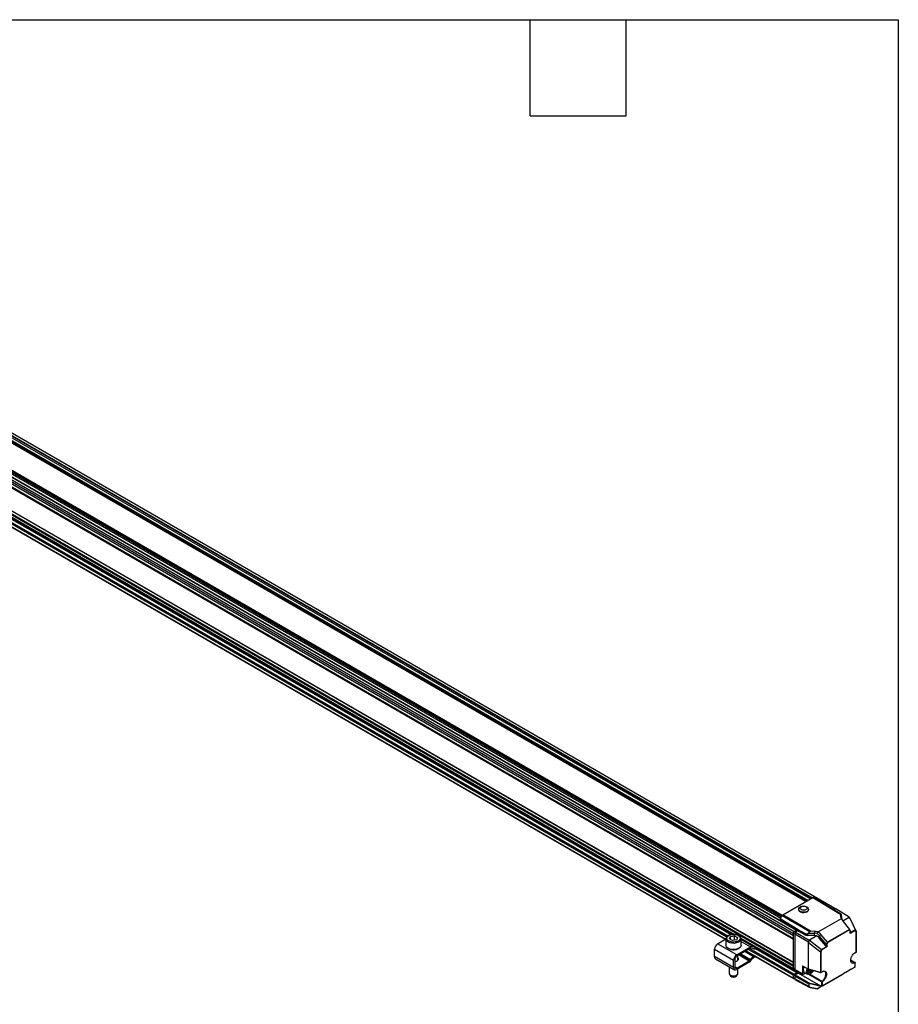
# Model space of a CAD drawing. Header units: millimetres. Extents: x 16 to 683, y 16 to 524.
# Tile 11 of 11: x 508 to 683, y 329 to 524. Entities that reach past the tile are written whole.
import ezdxf

# ---------------------------------------------------------------- set-up
doc = ezdxf.new("R2010")
doc.units = ezdxf.units.MM
doc.header["$LTSCALE"] = 2.5
doc.layers.add('TEXT', color=140, linetype='Continuous', lineweight=25)

msp = doc.modelspace()

# ---------------------------------------------------------------- linework, layer by layer
for p, q in [((378.972, 505.935), (661.815, 342.653)), ((379.118, 506.311), (661.96, 343.029)), ((378.972, 505.541), (661.815, 342.26)), ((378.972, 504.754), (661.815, 341.472)), ((379.06, 505.49), (661.852, 342.238)), ((379.06, 504.907), (661.852, 341.654)), ((378.972, 500.204), (661.815, 336.923)), ((379.06, 500.153), (661.852, 336.901)), ((378.972, 499.417), (661.815, 336.135)), ((379.06, 499.57), (661.852, 336.318)), ((399.111, 495.267), (662.392, 343.278)), ((662.428, 343.282), (399.191, 495.245)), ((411.486, 494.941), (664.322, 348.982)), ((411.486, 494.938), (664.319, 348.98)), ((411.512, 495.014), (664.398, 349.026)), ((411.613, 495.073), (664.499, 349.084)), ((411.749, 495.151), (664.635, 349.163)), ((664.656, 349.175), (411.77, 495.163)), ((414.262, 494.327), (665.178, 349.476)), ((414.653, 494.466), (665.494, 349.659)), ((388.023, 493.711), (650.017, 342.465)), ((388.037, 493.582), (649.799, 342.47)), ((406.626, 492.194), (659.582, 346.166)), ((659.592, 346.184), (406.647, 492.206)), ((416.254, 493.658), (665.595, 349.717)), ((416.785, 493.85), (670.002, 347.671)), ((388.97, 491.208), (648.327, 341.485)), ((389.023, 491.238), (648.379, 341.515)), ((389.528, 491.53), (648.607, 341.967)), ((389.78, 491.676), (648.786, 342.155)), ((390.911, 491.679), (649.451, 342.427)), ((390.969, 491.791), (649.651, 342.457)), ((406.353, 491.713), (659.305, 345.687)), ((406.395, 492.053), (659.463, 345.96)), ((406.49, 492.115), (659.514, 346.048)), ((659.713, 346.322), (665.682, 349.767)), ((665.682, 349.767), (671.122, 346.471)), ((671.15, 346.529), (665.789, 349.778)), ((665.789, 349.778), (666.188, 349.548)), ((663.364, 347.959), (663.166, 347.852)), ((664.517, 347.832), (664.322, 347.944)), ((666.188, 349.548), (669.723, 347.406)), ((669.635, 347.46), (670.002, 347.671)), ((670.002, 347.671), (670.107, 347.521)), ((659.208, 345.519), (659.606, 346.208)), ((659.606, 346.208), (665.042, 343.007)), ((665.23, 343.072), (659.713, 346.322)), ((662.853, 347.438), (662.852, 347.381)), ((664.816, 347.351), (664.817, 347.408)), ((669.681, 347.432), (669.971, 347.6)), ((669.723, 347.406), (671.171, 346.528)), ((670.255, 347.526), (669.881, 347.31)), ((670.177, 347.481), (669.971, 347.6)), ((672.888, 345.898), (670.255, 347.526)), ((671.122, 346.471), (671.158, 346.015)), ((671.285, 346.453), (671.15, 346.529)), ((671.158, 346.015), (671.331, 345.775)), ((671.285, 346.453), (671.279, 346.458)), ((671.285, 346.453), (671.331, 345.775)), ((671.603, 345.115), (672.901, 345.864)), ((672.901, 345.864), (672.888, 345.898)), ((673.037, 345.689), (672.888, 345.898)), ((672.901, 345.864), (674.132, 343.323)), ((673.037, 345.689), (673.068, 345.63)), ((659.171, 345.394), (662.707, 343.253)), ((659.171, 345.161), (659.171, 345.394)), ((662.744, 343.377), (659.208, 345.519)), ((666.738, 342.931), (671.337, 345.586)), ((671.676, 345.013), (672.934, 343.432)), ((674.293, 343.102), (673.068, 345.63)), ((649.13, 341.539), (649.314, 342.015)), ((649.314, 342.015), (650.121, 342.161)), ((649.314, 341.441), (649.314, 342.015)), ((650.121, 342.161), (650.743, 341.831)), ((650.121, 341.286), (650.121, 342.161)), ((650.743, 341.831), (650.559, 341.355)), ((661.815, 342.653), (661.96, 343.029)), ((661.815, 342.26), (661.815, 342.653)), ((661.852, 342.238), (661.815, 342.26)), ((661.852, 342.637), (661.991, 342.992)), ((662.068, 342.512), (661.852, 342.637)), ((661.852, 342.238), (661.852, 342.637)), ((661.852, 341.538), (661.852, 342.238)), ((661.96, 343.029), (662.392, 343.278)), ((661.991, 342.992), (662.442, 343.253)), ((662.206, 342.868), (661.991, 342.992)), ((662.212, 342.883), (662.066, 342.507)), ((664.796, 340.931), (662.066, 342.507)), ((662.066, 342.507), (662.066, 335.512)), ((662.707, 343.168), (662.212, 342.883)), ((662.212, 342.883), (664.938, 341.309)), ((662.442, 343.253), (662.454, 343.26)), ((662.66, 343.141), (662.454, 343.26)), ((662.707, 343.253), (663.966, 342.54)), ((662.707, 343.253), (662.707, 343.168)), ((663.966, 342.441), (662.707, 343.168)), ((664.24, 342.53), (662.744, 343.377)), ((663.966, 342.54), (663.966, 342.441)), ((664.824, 342.726), (664.668, 342.646)), ((664.668, 342.258), (664.668, 342.646)), ((666.003, 342.214), (664.668, 342.258)), ((664.824, 342.726), (665.042, 343.007)), ((664.824, 342.726), (666.003, 342.699)), ((666.47, 342.152), (664.996, 341.301)), ((666.01, 343.043), (665.23, 343.072)), ((666.01, 343.043), (666.003, 342.699)), ((666.003, 342.214), (666.003, 342.699)), ((666.94, 342.155), (667.252, 342.458)), ((668.36, 340.46), (666.94, 342.155)), ((666.94, 342.155), (666.94, 341.728)), ((668.554, 340.903), (667.252, 342.458)), ((672.943, 343.418), (668.566, 340.892)), ((672.943, 343.338), (668.617, 340.841)), ((673.115, 343.181), (672.937, 343.429)), ((673.101, 343.119), (672.943, 343.338)), ((674.132, 343.243), (673.101, 342.647)), ((673.101, 342.647), (673.101, 343.119)), ((674.132, 343.323), (673.122, 342.74)), ((673.122, 342.718), (673.122, 343.16)), ((674.298, 343.091), (674.132, 343.323)), ((674.28, 343.037), (674.132, 343.243)), ((674.28, 338.962), (674.28, 343.037)), ((674.301, 338.991), (674.301, 343.077)), ((646.78, 340.591), (648.436, 341.548)), ((650.568, 338.405), (646.78, 340.591)), ((648.436, 341.539), (648.436, 340.285)), ((649.752, 341.209), (649.13, 341.539)), ((650.121, 341.286), (649.737, 341.217)), ((650.559, 341.355), (649.752, 341.209)), ((650.136, 341.278), (650.121, 341.286)), ((650.568, 338.405), (653.295, 339.979)), ((651.381, 341.678), (661.815, 335.654)), ((651.436, 341.543), (651.398, 341.696)), ((651.436, 340.285), (651.436, 341.539)), ((651.436, 341.525), (661.889, 335.491)), ((653.782, 340.055), (651.436, 341.409)), ((651.436, 341.052), (653.295, 339.979)), ((653.782, 340.055), (654.283, 339.859)), ((654.283, 339.859), (654.121, 339.542)), ((654.252, 339.508), (654.406, 339.81)), ((661.815, 341.472), (661.852, 341.538)), ((661.815, 336.923), (661.815, 341.472)), ((661.852, 336.901), (661.852, 341.538)), ((664.938, 341.309), (664.796, 340.931)), ((664.796, 340.931), (664.828, 340.873)), ((664.828, 340.873), (667.198, 339.006)), ((664.828, 335.565), (664.828, 340.873)), ((664.996, 341.301), (664.938, 341.309)), ((664.996, 341.301), (667.377, 339.424)), ((668.36, 340.034), (666.94, 341.728)), ((668.39, 340.008), (667.377, 339.424)), ((668.46, 339.968), (667.429, 339.373)), ((668.36, 340.034), (668.36, 340.46)), ((668.375, 340.448), (668.554, 340.903)), ((668.617, 340.841), (668.46, 340.44)), ((668.46, 340.44), (668.46, 339.968)), ((646.148, 339.498), (649.936, 337.311)), ((646.148, 338.04), (646.148, 339.498)), ((649.936, 335.853), (646.148, 338.04)), ((653.295, 339.687), (650.568, 338.113)), ((650.811, 337.345), (650.811, 338.254)), ((651.034, 338.382), (653.055, 337.216)), ((653.213, 337.371), (651.247, 338.505)), ((651.363, 338.572), (653.277, 337.468)), ((652.216, 339.064), (653.908, 338.087)), ((652.368, 339.152), (661.852, 333.677)), ((652.42, 339.182), (661.815, 333.759)), ((652.925, 339.474), (661.815, 334.342)), ((653.178, 339.62), (661.941, 334.561)), ((654.121, 339.542), (653.619, 339.738)), ((653.908, 338.087), (654.06, 338.175)), ((654.154, 337.938), (653.908, 337.796)), ((654.154, 338.121), (654.154, 337.938)), ((654.31, 339.622), (662.509, 334.889)), ((654.368, 339.734), (662.572, 334.998)), ((667.198, 339.006), (667.198, 334.914)), ((667.211, 338.999), (667.377, 339.424)), ((667.429, 339.373), (667.281, 338.996)), ((667.281, 338.996), (667.281, 334.921)), ((674.049, 338.804), (674.265, 338.929)), ((674.063, 338.837), (674.28, 338.962)), ((646.333, 337.631), (650.121, 335.444)), ((649.061, 336.056), (649.061, 334.698)), ((649.936, 335.853), (649.936, 337.311)), ((650.189, 337.457), (650.189, 335.999)), ((650.568, 335.78), (650.189, 335.999)), ((650.568, 335.78), (653.055, 337.216)), ((653.055, 336.924), (650.568, 335.488)), ((650.885, 337.457), (650.811, 337.568)), ((653.277, 337.468), (653.213, 337.371)), ((653.435, 337.331), (653.37, 337.234)), ((661.852, 336.901), (661.815, 336.923)), ((661.815, 336.135), (661.852, 336.201)), ((661.815, 335.654), (661.815, 336.135)), ((661.852, 336.201), (661.852, 336.901)), ((661.852, 335.691), (661.852, 336.201)), ((663.608, 336.209), (664.828, 335.565)), ((663.608, 336.209), (663.608, 334.683)), ((663.623, 336.176), (664.842, 335.533)), ((667.499, 332.228), (674.061, 336.016)), ((673.2, 337.42), (674.015, 336.907)), ((673.23, 337.397), (674.012, 336.906)), ((673.718, 335.818), (673.991, 335.976)), ((673.995, 335.978), (674.062, 336.017)), ((674.061, 336.016), (674.061, 336.819)), ((674.082, 336.028), (674.082, 336.848)), ((649.138, 334.491), (649.333, 334.239)), ((650.54, 334.239), (650.735, 334.491)), ((650.811, 334.698), (650.811, 335.629)), ((661.815, 333.759), (661.815, 334.342)), ((662.066, 335.567), (661.852, 335.691)), ((661.861, 333.786), (661.861, 334.369)), ((662.074, 334.246), (661.861, 334.369)), ((661.915, 335.552), (662.081, 335.456)), ((661.941, 334.561), (662.509, 334.889)), ((661.95, 334.522), (662.619, 334.908)), ((662.168, 334.396), (661.95, 334.522)), ((662.066, 335.512), (663.608, 334.683)), ((664.846, 332.591), (662.067, 334.195)), ((662.067, 334.195), (662.067, 333.611)), ((662.143, 335.347), (663.685, 334.518)), ((662.825, 334.778), (662.193, 334.413)), ((662.193, 334.413), (665.144, 332.71)), ((662.572, 334.998), (662.572, 335.116)), ((662.619, 334.908), (662.619, 335.091)), ((662.825, 334.79), (662.619, 334.908)), ((662.825, 334.98), (662.825, 334.778)), ((662.825, 334.778), (667.206, 332.248)), ((664.246, 334.76), (663.86, 334.537)), ((663.967, 334.921), (664.624, 334.542)), ((664.788, 335.134), (664.944, 335.504)), ((664.988, 334.8), (664.788, 335.134)), ((664.798, 335.117), (665.046, 335.246)), ((667.198, 334.914), (664.828, 335.565)), ((664.845, 335.531), (667.211, 334.881)), ((667.399, 333.031), (664.871, 334.517)), ((665.425, 335.028), (664.988, 334.8)), ((667.45, 333.118), (665.027, 334.545)), ((665.046, 335.246), (665.133, 335.452)), ((665.425, 335.028), (665.046, 335.246)), ((665.124, 334.592), (665.225, 334.65)), ((665.555, 335.336), (665.425, 335.028)), ((667.266, 334.888), (667.483, 335.013)), ((667.281, 334.921), (667.497, 335.046)), ((668.481, 332.795), (671.699, 334.652)), ((672.073, 334.868), (671.851, 334.74)), ((672.225, 334.956), (673.091, 335.456)), ((673.103, 335.463), (673.104, 335.463)), ((673.106, 335.465), (673.141, 335.485)), ((673.106, 335.465), (673.106, 335.465)), ((673.141, 335.485), (673.141, 335.485)), ((673.155, 335.493), (673.635, 335.77)), ((662.067, 333.667), (661.861, 333.786)), ((661.887, 333.728), (662.067, 333.625)), ((661.951, 333.692), (661.941, 333.686)), ((664.846, 332.117), (662.067, 333.611)), ((662.106, 333.529), (664.938, 332.006)), ((664.846, 332.591), (664.846, 332.117)), ((664.871, 332.582), (664.871, 332.108)), ((667.315, 332.122), (665.118, 332.614)), ((667.206, 332.248), (665.144, 332.71)), ((667.315, 332.122), (666.564, 331.688)), ((667.399, 332.17), (667.177, 332.042)), ((667.33, 332.13), (667.399, 332.17)), ((667.399, 333.031), (667.399, 332.17)), ((667.499, 333.031), (667.499, 332.228)), ((667.551, 332.258), (668.418, 332.759)), ((668.43, 332.765), (668.43, 332.765)), ((668.432, 332.767), (668.467, 332.787)), ((668.432, 332.767), (668.432, 332.767)), ((668.467, 332.787), (668.467, 332.787)), ((665.118, 331.972), (666.564, 331.688)), ((665.129, 331.941), (666.527, 331.667)), ((666.545, 331.677), (667.025, 331.954))]:
    msp.add_line(p, q)
at = {"flags": 128}
for points in [[(664.529, 347.009), (664.232, 346.892), (663.88, 346.847), (663.523, 346.88), (663.208, 346.986), (662.977, 347.151), (662.862, 347.353), (662.879, 347.565), (663.025, 347.757), (663.166, 347.852)], [(664.331, 347.36), (664.105, 347.274), (663.838, 347.246), (663.572, 347.279), (663.346, 347.37), (663.195, 347.505), (663.142, 347.662), (663.195, 347.818), (663.346, 347.949), (663.572, 348.035), (663.839, 348.064), (664.105, 348.03), (664.331, 347.939), (664.482, 347.805), (664.535, 347.648), (664.482, 347.492), (664.331, 347.36)], [(664.517, 347.832), (664.591, 347.784), (664.766, 347.597), (664.816, 347.387), (664.733, 347.181), (664.529, 347.009)], [(662.852, 347.381), (662.861, 347.296), (662.976, 347.093), (663.207, 346.928), (663.522, 346.822), (663.879, 346.789), (664.231, 346.834), (664.528, 346.951)], [(662.392, 343.278), (662.401, 343.282), (662.41, 343.285), (662.419, 343.285), (662.426, 343.282), (662.432, 343.278), (662.437, 343.271), (662.441, 343.263), (662.442, 343.253)], [(649.609, 340.694), (649.173, 340.794), (648.811, 340.967), (648.56, 341.195), (648.443, 341.458), (648.436, 341.539)], [(649.609, 339.44), (649.173, 339.54), (648.811, 339.713), (648.56, 339.941), (648.443, 340.204), (648.436, 340.285)], [(651.436, 341.539), (651.4, 341.35), (651.227, 341.098), (650.928, 340.89), (650.532, 340.744), (650.077, 340.677), (649.609, 340.694)], [(651.436, 340.285), (651.4, 340.096), (651.227, 339.844), (650.928, 339.636), (650.532, 339.491), (650.077, 339.423), (649.609, 339.44)], [(651.407, 341.71), (651.43, 341.621), (651.436, 341.539)], [(654.379, 339.826), (654.349, 339.835), (654.283, 339.859)], [(668.46, 339.968), (668.45, 339.974), (668.439, 339.98), (668.427, 339.987), (668.415, 339.994), (668.402, 340.001), (668.39, 340.008)], [(650.189, 337.054), (650.491, 337.135), (650.747, 337.282), (650.892, 337.473), (650.909, 337.681), (650.811, 337.86)], [(654.252, 339.508), (654.251, 339.507), (654.23, 339.506), (654.187, 339.518), (654.121, 339.542)], [(654.154, 337.938), (654.243, 338), (654.287, 338.044)], [(674.063, 338.837), (674.062, 338.826), (674.06, 338.817), (674.055, 338.809), (674.049, 338.804), (674.042, 338.801), (674.033, 338.801), (674.024, 338.802), (674.02, 338.804)], [(663.932, 336.013), (663.834, 335.786), (663.763, 335.456), (663.787, 335.171), (663.903, 334.97), (663.967, 334.921)], [(649.061, 334.698), (649.074, 334.611), (649.198, 334.427), (649.433, 334.284), (649.745, 334.205)], [(649.745, 334.205), (650.087, 334.2), (650.405, 334.271), (650.652, 334.407), (650.79, 334.587), (650.811, 334.698)], [(662.018, 335.486), (662.018, 335.486), (661.97, 335.475), (661.927, 335.477), (661.888, 335.491), (661.857, 335.517), (661.834, 335.554), (661.819, 335.6), (661.815, 335.654)], [(664.417, 335.041), (664.477, 335.367), (664.602, 335.659)], [(665.124, 334.592), (665.024, 334.542), (664.778, 334.497), (664.578, 334.574), (664.452, 334.764), (664.417, 335.041)], [(664.619, 335.035), (664.677, 335.333), (664.778, 335.566)], [(665.742, 335.285), (665.632, 335.067), (665.429, 334.809), (665.195, 334.634), (664.965, 334.568), (664.775, 334.621), (664.654, 334.785), (664.619, 335.035)], [(666.545, 331.677), (666.535, 331.672), (666.529, 331.668), (666.527, 331.667), (666.528, 331.667), (666.532, 331.67), (666.54, 331.674), (666.551, 331.681), (666.564, 331.688)]]:
    msp.add_lwpolyline(points, dxfattribs=at)
for centre, radius, start, end in [((664.35, 347.383), 0.467, 292.46863, 356.07182), ((671.865, 345.817), 0.536, 184.54587, 213.01187), ((665.953, 340.327), 2.372, 78.27852, 88.79203), ((647.519, 339.435), 1.372, 122.60548, 177.39452), ((653.618, 339.506), 0.573, 73.44019, 124.40371), ((646.586, 337.991), 0.44, 173.70115, 234.98667), ((651.307, 337.249), 1.372, 122.60548, 177.39452), ((651.011, 337.419), 0.823, 122.60548, 177.39452), ((654.947, 336.398), 1.983, 121.60274, 147.3774), ((653.51, 339.372), 0.382, 73.44019, 124.40371), ((674.229, 338.991), 0.0714, 299.99731, 0), ((674.245, 338.958), 0.0353, 305.1063, 6.20588), ((674.265, 338.994), 0.0356, 294.04692, 354.63294), ((650.42, 335.961), 0.234, 170.78596, 309.20329), ((652.795, 337.638), 0.496, 301.60274, 327.3774), ((652.535, 337.769), 0.992, 301.60274, 327.3774), ((654.688, 336.529), 1.487, 121.60274, 147.3774), ((673.793, 337.332), 0.603, 175.13335, 232.10957), ((673.678, 337.341), 0.549, 242.21851, 307.53948), ((674.011, 336.848), 0.0714, 0, 57.7452), ((674.047, 336.852), 0.0353, 293.75853, 354.92133), ((674.047, 336.845), 0.0354, 5.36196, 64.61206), ((649.936, 334.853), 0.861, 225.50553, 314.49447), ((650.321, 335.791), 0.39, 170.78596, 309.20329), ((662.089, 334.33), 0.274, 122.60548, 177.39452), ((662.435, 335.004), 0.137, 302.60548, 357.39452), ((667.229, 334.908), 0.0323, 170.28782, 236.1109), ((667.23, 335.021), 0.112, 253.20842, 297.07624), ((667.23, 334.95), 0.0714, 254.63555, 299.99731), ((667.247, 334.917), 0.0344, 304.16131, 7.15088), ((666.484, 334.623), 1.788, 302.68717, 357.38818), ((667.463, 335.042), 0.0344, 304.16131, 7.15088), ((667.79, 334.593), 0.537, 62.33813, 123.03623), ((667.684, 334.598), 0.589, 354.497, 52.96644), ((661.892, 333.746), 0.078, 170.78596, 309.20329), ((664.889, 332.67), 0.09, 241.60706, 258.72121), ((667.449, 333.129), 0.11, 243.23378, 297.34352)]:
    msp.add_arc(centre, radius, start, end)
for centre, major_axis, ratio, start_param, end_param in [((665.682, 349.592), (0.107, 0.186), 0.5773087, 6.283041, 7.068313), ((659.713, 346.147), (0.107, 0.186), 0.5774544, 0.7852537, 1.5705257), ((671.253, 346.216), (-0.118, 0.316), 0.1834378, 6.0666614, 6.8519334), ((672.747, 346.043), (1.59, -0.025), 0.5872743, 3.1972404, 3.608959), ((670.208, 347.091), (1.071, -0.634), 0.0104875, 0.0453411, 0.4604537), ((664.71, 342.887), (1.071, -0.016), 0.5872749, 3.9534793, 4.6822886), ((664.71, 343.921), (0.743, 1.321), 0.5843264, 3.4540411, 3.8691537), ((665.363, 342.819), (0.333, -0.167), 0.5718515, 2.2428965, 3.0281685), ((665.947, 341.376), (1.429, -0.022), 0.5872749, 1.2052597, 1.540696), ((665.936, 342.111), (1.59, -0.025), 0.5872743, 1.1216049, 1.5333232), ((665.947, 341.123), (1.216, -1.068), 0.7014548, 1.3549777, 1.7483511), ((672.893, 343.367), (0.0171, 0.0796), 0.698955, 4.4906482, 5.5503982), ((673.05, 343.148), (0.0697, 0.0225), 0.698919, 5.2760057, 6.5562002), ((673.05, 342.677), (0.0505, 0.0875), 0.5773346, 4.7124296, 5.4978278), ((674.082, 343.272), (0.0172, 0.0796), 0.6987116, 4.4917011, 5.5529422), ((674.229, 343.066), (0.0697, 0.0224), 0.6986755, 5.2770587, 6.3393029), ((668.409, 340.589), (0.029, 0.143), 0.4573465, 2.7920477, 3.0651964), ((668.409, 340.064), (0.0608, -0.0534), 0.7014548, 4.4965707, 4.9896685), ((668.409, 340.469), (0.0712, -0.0135), 0.4080966, 4.2947941, 5.5749885), ((668.567, 340.87), (0.0572, -0.0492), 0.2214022, 0.7082374, 1.7679874), ((667.23, 339.158), (0.014, 0.159), 0.4404864, 2.8602951, 3.0605607), ((667.23, 339.025), (0.0712, -0.0135), 0.4085629, 4.5136609, 5.5749044), ((667.378, 339.402), (0.0572, -0.0492), 0.22087, 0.7083216, 1.7690566), ((663.658, 336.238), (0.0357, 0.0619), 0.5771178, 2.3561515, 3.1634023), ((673.935, 335.943), (0.0619, 0.0357), 0.0001017, 5.8406738, 6.0264661), ((674.011, 335.987), (0.0714, 0.0412), 0.0000704, 5.5151999, 7.0685429), ((662.318, 335.658), (0.179, 0.309), 0.5772057, 2.3562656, 3.159042), ((662.193, 334.268), (0.089, 0.155), 0.5775574, 0.7854691, 2.3559609), ((663.86, 334.829), (0.179, 0.309), 0.5772057, 2.3562656, 3.926757), ((664.87, 335.599), (0.0264, 0.0667), 0.4913732, 2.2863898, 3.1951769), ((671.826, 334.726), (0.179, 0.104), 0.000071, 3.922547, 4.8496947), ((672.097, 334.882), (0.179, 0.104), 0.000071, 0.7809542, 1.7080934), ((672.962, 335.382), (0.181, 0.105), 0.0000697, 6.1281419, 7.0552644), ((673.285, 335.568), (0.181, 0.105), 0.0000697, 2.9864981, 3.9136718), ((673.662, 335.786), (0.0619, 0.0358), 0.0001051, 4.2607572, 5.8241754), ((662.193, 333.684), (0.089, 0.155), 0.5772057, 2.3562656, 3.159042), ((667.153, 332.028), (0.179, 0.104), 0.000071, 3.9225463, 4.8496952), ((667.205, 332.191), (0.123, -0.084), 0.3324215, 0.4074611, 1.785082), ((667.37, 332.154), (0.0914, 0.0527), 0.0000467, 2.0336627, 2.2194623), ((667.424, 332.185), (0.179, 0.104), 0.000071, 0.7809542, 1.7080924), ((667.449, 332.199), (0.0714, 0.0412), 0.0000704, 0.7853575, 2.3387006), ((668.288, 332.684), (0.181, 0.105), 0.0000697, 6.1281358, 7.0552644), ((668.611, 332.87), (0.181, 0.105), 0.0000697, 2.9865025, 3.9136718)]:
    msp.add_ellipse(centre, major_axis=major_axis, ratio=ratio, start_param=start_param, end_param=end_param)
for points in [[(659.208, 345.519), (659.185, 345.478), (659.171, 345.432), (659.171, 345.394)], [(671.321, 345.644), (671.325, 345.624), (671.331, 345.605), (671.337, 345.586)], [(662.707, 343.253), (662.707, 343.291), (662.72, 343.336), (662.744, 343.377)], [(666.64, 342.941), (666.577, 342.841), (666.51, 342.742), (666.435, 342.65)], [(666.435, 342.65), (666.627, 342.51), (666.797, 342.341), (666.94, 342.155)], [(666.738, 342.931), (666.705, 342.935), (666.673, 342.938), (666.64, 342.941)]]:
    msp.add_open_spline(points, degree=3)
for points, knots in [([(671.416, 345.525), (671.406, 345.536), (671.397, 345.547), (671.387, 345.559), (671.376, 345.571), (671.366, 345.585), (671.355, 345.599), (671.343, 345.613), (671.332, 345.628), (671.321, 345.644)], [0.0000000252, 0.0000000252, 0.0000000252, 0.0000000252, 0.0003261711, 0.0003261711, 0.0003261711, 0.0006766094, 0.0006766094, 0.0006766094, 0.0010275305, 0.0010275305, 0.0010275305, 0.0010275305]), ([(671.337, 345.586), (671.361, 345.525), (671.389, 345.465), (671.491, 345.27), (671.577, 345.138), (671.676, 345.013)], [1.58824962, 1.58824962, 1.58824962, 1.58824962, 1.70087123, 1.70087123, 1.95544914, 1.95544914, 1.95544914, 1.95544914]), ([(671.603, 345.115), (671.567, 345.181), (671.492, 345.315), (671.441, 345.454), (671.416, 345.525)], [0, 0, 0, 0, 0.4919784, 1, 1, 1, 1]), ([(648.777, 342.125), (648.725, 342.084), (648.591, 341.981), (648.465, 341.777), (648.446, 341.616), (648.436, 341.536)], [0, 0, 0, 0, 0.2472989, 0.6286339, 1, 1, 1, 1]), ([(649.648, 340.941), (649.541, 340.954), (649.422, 340.978), (649.175, 341.056), (649.046, 341.112), (648.875, 341.228), (648.821, 341.272), (648.729, 341.37), (648.69, 341.424), (648.635, 341.539), (648.619, 341.601), (648.612, 341.726), (648.623, 341.789), (648.671, 341.914), (648.708, 341.974), (648.806, 342.085), (648.867, 342.137), (649.002, 342.228), (649.077, 342.267), (649.232, 342.333), (649.313, 342.36), (649.554, 342.422), (649.711, 342.441), (649.993, 342.452), (650.117, 342.443), (650.225, 342.429)], [0, 0, 0, 0, 0.125, 0.125, 0.25, 0.25, 0.3125, 0.3125, 0.375, 0.375, 0.4375, 0.4375, 0.5, 0.5, 0.5625, 0.5625, 0.625, 0.625, 0.6875, 0.6875, 0.75, 0.75, 0.875, 0.875, 1, 1, 1, 1]), ([(650.25, 342.46), (650.08, 342.472), (649.809, 342.49), (649.431, 342.431), (649.129, 342.338), (648.898, 342.233), (648.803, 342.147), (648.777, 342.125)], [0, 0, 0, 0, 0.3103237, 0.4958037, 0.700318, 0.9205385, 1, 1, 1, 1]), ([(650.225, 342.429), (650.332, 342.416), (650.451, 342.392), (650.698, 342.314), (650.826, 342.258), (650.998, 342.142), (651.052, 342.098), (651.144, 342), (651.182, 341.946), (651.238, 341.831), (651.254, 341.77), (651.26, 341.644), (651.25, 341.581), (651.202, 341.457), (651.164, 341.396), (651.066, 341.285), (651.006, 341.233), (650.871, 341.142), (650.796, 341.103), (650.641, 341.037), (650.56, 341.01), (650.319, 340.948), (650.161, 340.929), (649.88, 340.919), (649.756, 340.927), (649.648, 340.941)], [0, 0, 0, 0, 0.125, 0.125, 0.25, 0.25, 0.3125, 0.3125, 0.375, 0.375, 0.4375, 0.4375, 0.5, 0.5, 0.5625, 0.5625, 0.625, 0.625, 0.6875, 0.6875, 0.75, 0.75, 0.875, 0.875, 1, 1, 1, 1]), ([(650.256, 342.445), (650.254, 342.451), (650.249, 342.466), (650.238, 342.458), (650.229, 342.439), (650.225, 342.429)], [0, 0, 0, 0, 0.2901271, 0.6588884, 1, 1, 1, 1]), ([(651.398, 341.696), (651.389, 341.743), (651.358, 341.907), (651.125, 342.143), (650.734, 342.366), (650.406, 342.43), (650.25, 342.46)], [0, 0, 0, 0, 0.1220257, 0.4196107, 0.7232596, 1, 1, 1, 1]), ([(664.24, 342.53), (664.188, 342.531), (664.14, 342.531), (664.049, 342.534), (664.006, 342.536), (663.966, 342.54)], [0, 0, 0, 0, 0.5, 0.5, 1, 1, 1, 1]), ([(667.252, 342.458), (667.149, 342.581), (667.033, 342.697), (666.853, 342.846), (666.796, 342.89), (666.738, 342.931)], [4.32773281, 4.32773281, 4.32773281, 4.32773281, 4.58231072, 4.58231072, 4.69493569, 4.69493569, 4.69493569, 4.69493569]), ([(672.934, 343.432), (672.936, 343.43), (672.939, 343.425), (672.942, 343.421), (672.943, 343.418)], [0, 0, 0, 0, 0.51135369, 1, 1, 1, 1]), ([(674.293, 343.102), (674.294, 343.1), (674.296, 343.096), (674.297, 343.093), (674.298, 343.091)], [0, 0, 0, 0, 0.5163579, 1, 1, 1, 1]), ([(649.648, 340.941), (649.643, 340.929), (649.639, 340.913), (649.629, 340.874), (649.624, 340.851), (649.617, 340.803), (649.614, 340.778), (649.61, 340.732), (649.609, 340.711), (649.609, 340.694)], [0, 0, 0, 0, 0.25, 0.25, 0.5, 0.5, 0.75, 0.75, 1, 1, 1, 1]), ([(668.566, 340.892), (668.564, 340.894), (668.56, 340.897), (668.556, 340.901), (668.554, 340.903)], [0, 0, 0, 0, 0.4886465, 1, 1, 1, 1]), ([(649.11, 339.569), (649.154, 339.546), (649.3, 339.471), (649.491, 339.442), (649.625, 339.422)], [0, 0, 0, 0, 0.3035469, 1, 1, 1, 1]), ([(649.609, 339.44), (649.609, 339.426), (649.611, 339.414), (649.617, 339.407), (649.621, 339.413), (649.625, 339.422)], [0, 0, 0, 0, 0.5, 0.5, 1, 1, 1, 1]), ([(649.625, 339.422), (649.759, 339.411), (650.063, 339.387), (650.468, 339.449), (650.792, 339.561), (650.977, 339.649), (651.049, 339.714), (651.063, 339.726)], [0, 0, 0, 0, 0.2500649, 0.5663748, 0.7514812, 0.9522573, 1, 1, 1, 1]), ([(673.44, 336.769), (673.428, 336.775), (673.367, 336.803), (673.285, 336.908), (673.208, 337.087), (673.181, 337.321), (673.208, 337.584), (673.284, 337.854), (673.397, 338.108), (673.568, 338.388), (673.794, 338.655), (673.981, 338.781), (674.063, 338.837)], [0, 0, 0, 0, 0.023507, 0.1206875, 0.2236623, 0.3297991, 0.4359359, 0.5389106, 0.6360911, 0.7257015, 0.878869, 1, 1, 1, 1]), ([(674.061, 336.819), (673.979, 336.78), (673.793, 336.692), (673.577, 336.69), (673.471, 336.751), (673.44, 336.769)], [0, 0, 0, 0, 0.3558469, 0.8058079, 1, 1, 1, 1]), ([(674.012, 336.906), (674.015, 336.908), (674.018, 336.909), (674.021, 336.91), (674.024, 336.911), (674.028, 336.912), (674.031, 336.912), (674.037, 336.913), (674.043, 336.912), (674.048, 336.909), (674.053, 336.907), (674.057, 336.902), (674.059, 336.896), (674.061, 336.891), (674.062, 336.884), (674.062, 336.877)], [0, 0, 0, 0, 0.119759, 0.119759, 0.119759, 0.245509, 0.245509, 0.245509, 0.4970091, 0.4970091, 0.4970091, 0.7485092, 0.7485092, 0.7485092, 1.0000093, 1.0000093, 1.0000093, 1.0000093]), ([(674.061, 336.819), (674.061, 336.833), (674.057, 336.851), (674.038, 336.885), (674.024, 336.899), (674.012, 336.906)], [0, 0, 0, 0, 0.5, 0.5, 1, 1, 1, 1]), ([(661.917, 335.555), (661.906, 335.562), (661.877, 335.579), (661.856, 335.63), (661.854, 335.673), (661.852, 335.691)], [0, 0, 0, 0, 0.29929, 0.7194038, 1, 1, 1, 1]), ([(661.861, 334.369), (661.861, 334.396), (661.871, 334.428), (661.903, 334.484), (661.926, 334.509), (661.95, 334.522)], [0, 0, 0, 0, 0.5, 0.5, 1, 1, 1, 1]), ([(667.497, 335.046), (667.513, 335.055), (667.545, 335.073), (667.591, 335.095), (667.638, 335.115), (667.684, 335.131), (667.729, 335.144), (667.774, 335.154), (667.832, 335.163), (667.901, 335.167), (667.977, 335.159), (668.05, 335.141), (668.093, 335.118), (668.115, 335.107)], [0, 0, 0, 0, 0.0690311, 0.1375766, 0.2058353, 0.2740083, 0.3422979, 0.4109048, 0.4800273, 0.6105625, 0.7398189, 0.8691734, 1, 1, 1, 1]), ([(668.37, 334.542), (668.37, 334.524), (668.37, 334.487), (668.366, 334.431), (668.36, 334.374), (668.351, 334.316), (668.34, 334.257), (668.326, 334.197), (668.295, 334.08), (668.233, 333.906), (668.12, 333.68), (667.981, 333.469), (667.851, 333.316), (667.743, 333.211), (667.663, 333.142), (667.582, 333.081), (667.527, 333.048), (667.499, 333.031)], [0, 0, 0, 0, 0.0345554, 0.0688649, 0.1030275, 0.1371439, 0.1713149, 0.2056409, 0.240221, 0.3700751, 0.5000288, 0.6298829, 0.7598364, 0.8201279, 0.8798929, 0.9396707, 1, 1, 1, 1]), ([(668.115, 335.107), (668.125, 335.101), (668.146, 335.088), (668.175, 335.066), (668.202, 335.041), (668.227, 335.013), (668.251, 334.983), (668.272, 334.951), (668.292, 334.916), (668.314, 334.868), (668.337, 334.804), (668.356, 334.723), (668.368, 334.636), (668.37, 334.573), (668.37, 334.542)], [0, 0, 0, 0, 0.0655269, 0.1305652, 0.1952843, 0.2598557, 0.3244524, 0.3892471, 0.4544109, 0.520112, 0.64055, 0.7599566, 0.8794132, 1, 1, 1, 1]), ([(668.37, 334.542), (668.359, 334.535), (668.34, 334.53), (668.301, 334.53), (668.283, 334.535), (668.271, 334.541)], [0, 0, 0, 0, 0.5, 0.5, 1, 1, 1, 1]), ([(661.888, 333.73), (661.883, 333.733), (661.871, 333.74), (661.863, 333.761), (661.862, 333.779), (661.861, 333.786)], [0, 0, 0, 0, 0.2992917, 0.7193963, 1, 1, 1, 1]), ([(664.846, 332.591), (664.846, 332.596), (664.847, 332.606), (664.853, 332.622), (664.862, 332.636), (664.874, 332.65), (664.891, 332.664), (664.911, 332.676), (664.939, 332.689), (664.978, 332.701), (665.027, 332.709), (665.083, 332.713), (665.122, 332.711), (665.144, 332.71)], [0, 0, 0, 0, 0.0503446, 0.1025268, 0.1575483, 0.2162653, 0.2793842, 0.3474743, 0.4209896, 0.5460909, 0.6960639, 0.8233164, 1, 1, 1, 1]), ([(664.871, 332.108), (664.87, 332.109), (664.869, 332.109), (664.868, 332.109), (664.867, 332.109), (664.865, 332.11), (664.864, 332.11), (664.862, 332.111), (664.86, 332.111), (664.858, 332.112), (664.856, 332.113), (664.853, 332.114), (664.852, 332.115), (664.85, 332.115), (664.848, 332.116), (664.846, 332.117)], [0, 0, 0, 0, 0.1191784, 0.1191784, 0.1191784, 0.2450102, 0.2450102, 0.2450102, 0.4966737, 0.4966737, 0.4966737, 0.7483373, 0.7483373, 0.7483373, 1.0000008, 1.0000008, 1.0000008, 1.0000008]), ([(664.939, 332.007), (664.927, 332.013), (664.901, 332.027), (664.873, 332.053), (664.855, 332.08), (664.847, 332.1), (664.846, 332.112), (664.846, 332.117)], [0, 0, 0, 0, 0.2417497, 0.5491855, 0.7244439, 0.8872068, 1, 1, 1, 1]), ([(665.118, 332.614), (665.108, 332.616), (665.087, 332.62), (665.055, 332.625), (665.02, 332.629), (664.984, 332.63), (664.946, 332.628), (664.914, 332.622), (664.89, 332.612), (664.874, 332.599), (664.872, 332.587), (664.871, 332.582)], [0, 0, 0, 0, 0.1120599, 0.2226715, 0.3321846, 0.4824637, 0.6195943, 0.7458126, 0.8527649, 0.9310946, 1, 1, 1, 1]), ([(664.871, 332.108), (664.871, 332.106), (664.872, 332.1), (664.875, 332.091), (664.881, 332.082), (664.892, 332.068), (664.913, 332.05), (664.944, 332.031), (664.983, 332.012), (665.026, 331.996), (665.072, 331.982), (665.103, 331.976), (665.118, 331.972)], [0, 0, 0, 0, 0.0333458, 0.0679859, 0.1055327, 0.1472628, 0.2481135, 0.374115, 0.513816, 0.6752559, 0.8336345, 1, 1, 1, 1]), ([(665.144, 331.952), (665.108, 331.956), (665.044, 331.964), (664.975, 331.986), (664.945, 332.003), (664.939, 332.007)], [0, 0, 0, 0, 0.50106, 0.9034215, 1, 1, 1, 1]), ([(665.144, 332.71), (665.137, 332.7), (665.131, 332.684), (665.122, 332.648), (665.119, 332.629), (665.118, 332.614)], [0, 0, 0, 0, 0.5, 0.5, 1, 1, 1, 1]), ([(667.399, 333.031), (667.399, 333.037), (667.401, 333.045), (667.403, 333.054), (667.406, 333.063), (667.41, 333.072), (667.415, 333.08), (667.42, 333.089), (667.426, 333.097), (667.432, 333.103), (667.435, 333.106), (667.438, 333.109), (667.441, 333.112), (667.444, 333.114), (667.447, 333.116), (667.45, 333.118)], [-0.0000091, -0.0000091, -0.0000091, -0.0000091, 0.2514909, 0.2514909, 0.2514909, 0.5029909, 0.5029909, 0.5029909, 0.7544909, 0.7544909, 0.7544909, 0.8802409, 0.8802409, 0.8802409, 1, 1, 1, 1]), ([(667.45, 333.118), (667.462, 333.111), (667.475, 333.097), (667.495, 333.063), (667.499, 333.045), (667.499, 333.031)], [0, 0, 0, 0, 0.5, 0.5, 1, 1, 1, 1]), ([(665.118, 331.972), (665.119, 331.957), (665.122, 331.946), (665.131, 331.939), (665.137, 331.942), (665.144, 331.952)], [0, 0, 0, 0, 0.5, 0.5, 1, 1, 1, 1])]:
    msp.add_open_spline(points, degree=3, knots=knots)
at = {"layer": 'TEXT'}
for p, q in [((15.875, 523.875), (682.625, 523.875)), ((609.6, 504.825), (609.6, 523.875)), ((628.65, 504.825), (628.65, 523.875)), ((682.625, 523.875), (682.625, 15.875)), ((609.6, 504.825), (628.65, 504.825))]:
    msp.add_line(p, q, dxfattribs=at)

doc.saveas('drawing.dxf')
